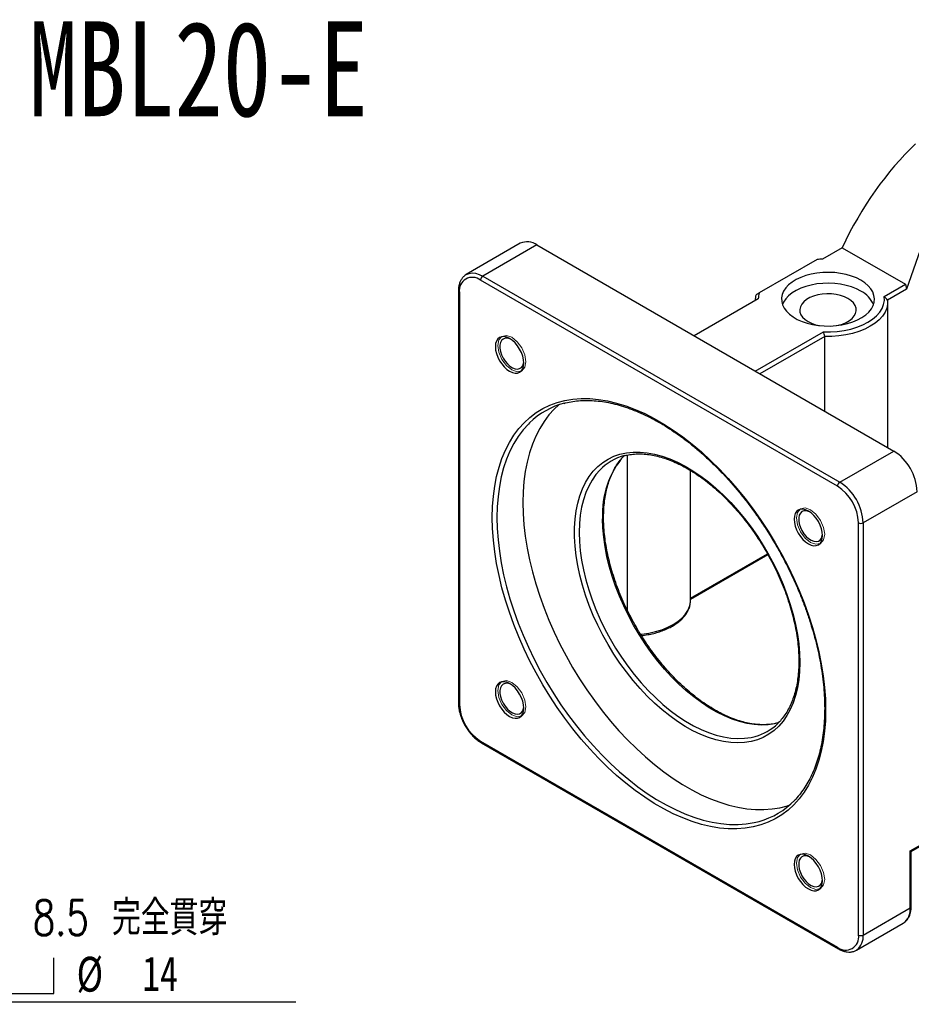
# Model space of a CAD drawing. Header units: millimetres. Extents: x 39 to 274, y -1 to 199.
# Tile 3 of 4: x 122 to 211, y 100 to 199. Entities that reach past the tile are written whole.
import ezdxf

# ---------------------------------------------------------------- set-up
doc = ezdxf.new("R2010")
doc.units = ezdxf.units.MM
doc.layers.add('FORMAT', color=7, linetype='Continuous')
doc.styles.add('SLDTEXTSTYLE0', font='TXT', dxfattribs={"width": 0.75})
doc.styles.add('SLDTEXTSTYLE1', font='TXT', dxfattribs={"width": 0.75, "bigfont": 'bigfont'})
doc.styles.add('SLDTEXTSTYLE4', font='TXT', dxfattribs={"width": 0.666667})
doc.dimstyles.new('SLDDIMSTYLE6', dxfattribs={"dimtxt": 3.5, "dimasz": 2.5, "dimexe": 0, "dimexo": 0.0625, "dimgap": 0.875, "dimtad": 0, "dimtih": 1, "dimtoh": 1, "dimdec": 1, "dimlfac": 1.5, "dimrnd": 1e-09, "dimzin": 12, "dimdsep": 46, "dimtxsty": 'SLDTEXTSTYLE0', "dimsah": 1, "dimcen": 0, "dimadec": 0, "dimazin": 3, "dimtfac": 1, "dimtofl": 0, "dimtmove": 0, "dimatfit": 3, "dimfxl": 0, "dimfrac": 2, "dimtolj": 1, "dimtzin": 12, "dimarcsym": 0})

# ---------------------------------------------------------------- blocks, each defined once
blk = doc.blocks.new('SW_SYMBOL_HOLE_SPOT')
at = {"layer": 'FORMAT', "color": 0}
for p, q in [((0, 875), (0, 75)), ((1600, 75), (1600, 875)), ((0, 75), (1600, 75))]:
    blk.add_line(p, q, dxfattribs=at)
blk = doc.blocks.new('_D_6')
at = {"layer": 'FORMAT'}
for p, q in [((96.052, 129.16), (107.628, 100.352)), ((107.628, 100.352), (149.625, 100.352))]:
    blk.add_line(p, q, dxfattribs=at)
blk.add_solid([(96.052, 129.16), (96.752, 126.747), (97.216, 126.934)], dxfattribs=at)
at = {"layer": 'FORMAT', "xscale": 0.004470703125, "yscale": 0.004470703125, "zscale": 0.004470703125}
blk.add_blockref('SW_SYMBOL_HOLE_SPOT', (118.179, 100.837), dxfattribs=at)
at = {"layer": 'FORMAT', "char_height": 3.5, "attachment_point": 1}
for s, insert, style in [('4 x', (109.215, 110.527), 'SLDTEXTSTYLE4'), ('%%c', (116.628, 110.473), 'SLDTEXTSTYLE0'), ('8.5 \\M+18AAE\\M+19153\\M+18AD1\\M+190FA', (123.219, 110.527), 'SLDTEXTSTYLE1'), ('%%c', (127.624, 104.863), 'SLDTEXTSTYLE0'), ('14', (134.215, 104.917), 'SLDTEXTSTYLE0')]:
    blk.add_mtext(s, dxfattribs=dict(at, insert=insert, style=style))

msp = doc.modelspace()

# ---------------------------------------------------------------- linework, layer by layer
at = {"color": 7, "linetype": 'Continuous', "lineweight": 25}
for p, q in [((215.3185, 184.4711), (210.958, 171.8832)), ((172.1683, 176.4738), (166.7472, 173.3442)), ((173.8349, 176.3088), (168.4137, 173.1792)), ((173.8349, 176.3088), (209.6616, 155.6264)), ((204.4761, 176.0333), (202.4966, 174.8905)), ((204.4761, 176.0333), (210.8401, 172.3594)), ((201.9609, 174.8534), (196.1491, 171.4983)), ((166.698, 173.3142), (166.7472, 173.3442)), ((168.4137, 173.1792), (204.2404, 152.4969)), ((204.0047, 152.0886), (168.178, 172.771)), ((208.7097, 171.1296), (210.8401, 172.3594)), ((210.8401, 172.3594), (210.958, 171.8832)), ((165.959, 171.682), (165.959, 130.3106)), ((166.0567, 171.546), (166.0567, 130.1746)), ((210.958, 171.8832), (209.0526, 170.7832)), ((196.0623, 170.9039), (189.6298, 167.1905)), ((209.0619, 155.9726), (209.0619, 170.5905)), ((195.7581, 163.6528), (202.5996, 167.6023)), ((202.7281, 167.1322), (196.2295, 163.3806)), ((202.7281, 159.6291), (202.7281, 167.1322)), ((182.9291, 139.6185), (182.9291, 155.2223)), ((204.2404, 152.4969), (209.6616, 155.6264)), ((189.2629, 140.6525), (189.2629, 153.6741)), ((212.0186, 151.544), (206.5975, 148.4144)), ((206.1261, 107.043), (206.1261, 148.4144)), ((206.5975, 148.4144), (206.5975, 107.043)), ((189.2629, 140.7379), (197.0327, 145.2233)), ((168.178, 126.5003), (204.0047, 105.818)), ((168.247, 126.3477), (204.0738, 105.6654)), ((211.3115, 115.4801), (216.2613, 118.3376)), ((211.4091, 115.4237), (216.1922, 118.185)), ((211.3115, 109.7644), (211.3115, 115.4801)), ((211.4091, 115.4237), (211.3115, 115.4801)), ((211.4091, 109.9004), (211.4091, 115.4237)), ((206.5975, 107.043), (211.3115, 109.7644)), ((205.907, 105.5168), (210.621, 108.2382)), ((205.9561, 105.5469), (205.907, 105.5168))]:
    msp.add_line(p, q, dxfattribs=at)
at = {"color": 8, "linetype": 'Continuous', "lineweight": 25}
msp.add_line((189.2629, 140.8506), (196.9848, 145.3084), dxfattribs=at)
at = {"color": 8, "linetype": 'Continuous', "lineweight": 25, "flags": 128}
for points in [[(166.7472, 173.3442), (166.747, 173.3442), (167.0283, 173.4592), (167.3436, 173.5003), (167.6853, 173.4665), (168.045, 173.3586), (168.4137, 173.1792)], [(173.0978, 158.453), (172.979, 158.3351), (172.4471, 157.7439), (171.9605, 157.093), (171.5208, 156.3845), (171.1293, 155.6206), (170.7874, 154.804), (170.4962, 153.9372), (170.2567, 153.0231), (170.0696, 152.0647), (169.9355, 151.0651), (169.8548, 150.0275), (169.8279, 148.9553)], [(180.1453, 153.7074), (179.7608, 153.2658), (179.3742, 152.7157), (179.0352, 152.1088), (178.7456, 151.4482), (178.5066, 150.7369), (178.3196, 149.9785), (178.1853, 149.1767), (178.1045, 148.3353), (178.0775, 147.4586), (178.1045, 146.5506), (178.1853, 145.6159), (178.3196, 144.6591), (178.5066, 143.6847), (178.7456, 142.6976), (179.0352, 141.7025), (179.3742, 140.7043), (179.7608, 139.7078), (180.1932, 138.718), (180.6693, 137.7395), (181.1866, 136.7773), (181.7429, 135.8359), (182.3352, 134.92), (182.9608, 134.0341), (183.6165, 133.1824), (184.2992, 132.369), (185.0056, 131.5981), (185.7322, 130.8732), (186.4755, 130.198), (187.2318, 129.5757), (187.9975, 129.0094), (188.7689, 128.5019), (189.5421, 128.0555), (190.3135, 127.6725), (191.0792, 127.3547), (191.8355, 127.1037), (192.5788, 126.9208), (193.3054, 126.8067), (194.0118, 126.7621), (194.6945, 126.7872), (195.3502, 126.8818), (195.7511, 126.9777)], [(169.8279, 148.9553), (169.8548, 147.8521), (169.9355, 146.7214), (170.0696, 145.5669), (170.2567, 144.3924), (170.4962, 143.2017), (170.7874, 141.9988), (171.1293, 140.7874), (171.5208, 139.5716), (171.9605, 138.3554), (172.4471, 137.1427), (172.979, 135.9374), (173.5544, 134.7435), (174.1715, 133.5649), (174.8282, 132.4055), (175.5224, 131.2689), (176.2519, 130.159), (177.0142, 129.0793), (177.8069, 128.0334), (178.6275, 127.0247), (179.4731, 126.0564), (180.3411, 125.1317), (181.2286, 124.2537), (182.1327, 123.4252), (183.0505, 122.6489), (183.979, 121.9274), (184.9152, 121.2629), (185.8559, 120.6577), (186.7982, 120.1137), (187.739, 119.6327), (188.6751, 119.2163), (189.6036, 118.8659), (190.5215, 118.5825), (191.4256, 118.3671), (192.3131, 118.2204), (193.1811, 118.1429), (194.0267, 118.1349), (194.8472, 118.1963), (195.6399, 118.327), (196.1383, 118.4486)], [(198.081, 128.3309), (197.7073, 128.2424), (197.0515, 128.1478), (196.3688, 128.1228), (195.6624, 128.1674), (194.9358, 128.2814), (194.1925, 128.4644), (193.4362, 128.7154), (192.6705, 129.0332), (191.8991, 129.4162), (191.1259, 129.8625), (190.3546, 130.3701), (189.5888, 130.9364), (188.8325, 131.5587), (188.0892, 132.2339), (187.3626, 132.9587), (186.6562, 133.7297), (185.9735, 134.543), (185.3178, 135.3947), (184.6922, 136.2807), (184.0999, 137.1966), (183.5437, 138.138), (183.0263, 139.1002), (182.5502, 140.0786), (182.1178, 141.0685), (181.7312, 142.065), (181.3923, 143.0632), (181.1026, 144.0583), (180.8637, 145.0454), (180.6766, 146.0198), (180.5423, 146.9766), (180.4615, 147.9113), (180.4345, 148.8192)], [(184.2426, 137.2353), (184.3645, 137.2477), (185.0635, 137.3485), (185.7365, 137.4969), (186.3739, 137.6908), (186.9665, 137.9274), (187.5056, 138.2033), (187.9835, 138.5146), (188.3934, 138.8566), (188.7293, 139.2246), (188.9864, 139.6131), (189.161, 140.0166), (189.2505, 140.4294), (189.2629, 140.6525)]]:
    msp.add_lwpolyline(points, dxfattribs=at)
at = {"color": 7, "linetype": 'Continuous', "lineweight": 25, "flags": 128}
for points in [[(206.3618, 172.7676), (205.9127, 172.9956), (205.4168, 173.1885), (204.8823, 173.3433), (204.3179, 173.4573), (203.7328, 173.5287), (203.1367, 173.5564), (202.5394, 173.5398), (201.9507, 173.4792), (201.3802, 173.3757), (200.8374, 173.2309), (200.3311, 173.0473), (199.8696, 172.8277), (199.4605, 172.5759), (199.1106, 172.296), (198.8255, 171.9925), (198.61, 171.6705), (198.4676, 171.3352), (198.4007, 170.9922), (198.4102, 170.647), (198.4962, 170.3054), (198.6571, 169.9729), (198.8904, 169.6551), (199.1922, 169.357), (199.5575, 169.0837), (199.9803, 168.8396), (200.4537, 168.6287), (200.97, 168.4545), (201.5206, 168.3199), (202.0966, 168.227), (202.6883, 168.1773), (203.2862, 168.1718), (203.8805, 168.2105), (204.4613, 168.2927), (205.0191, 168.4171), (205.5448, 168.5816), (206.0297, 168.7836), (206.4658, 169.0198), (206.8461, 169.2862), (207.1643, 169.5785), (207.4151, 169.8919), (207.5944, 170.2212), (207.6993, 170.5611), (207.728, 170.9059), (207.6801, 171.25), (207.5564, 171.5877), (207.3589, 171.9136), (207.0909, 172.2221), (206.7566, 172.5084), (206.3618, 172.7676)], [(206.3618, 171.6789), (205.9127, 171.9069), (205.4168, 172.0998), (204.8823, 172.2546), (204.3179, 172.3686), (203.7328, 172.44), (203.1367, 172.4676), (202.5394, 172.451), (201.9507, 172.3905), (201.3802, 172.287), (200.8374, 172.1422), (200.3311, 171.9585), (199.8696, 171.739), (199.4605, 171.4872), (199.1106, 171.2073), (198.8255, 170.9038), (198.61, 170.5818), (198.4915, 170.3183)], [(205.0654, 170.9306), (204.7083, 171.1051), (204.3063, 171.2434), (203.8704, 171.3416), (203.4124, 171.3971), (202.9448, 171.4082), (202.4805, 171.3748), (202.032, 171.2977), (201.6116, 171.1791), (201.2308, 171.0221), (200.8999, 170.8311), (200.6279, 170.6112), (200.4224, 170.3685), (200.2889, 170.1096), (200.231, 169.8416), (200.2504, 169.5717), (200.3464, 169.3073), (200.5165, 169.0556), (200.756, 168.8235), (201.0585, 168.6174), (201.4156, 168.4428), (201.8175, 168.3045), (202.2108, 168.2139)], [(202.5996, 167.6023), (203.3009, 167.5943), (203.9986, 167.6364), (204.6819, 167.7279), (205.3404, 167.8675), (205.964, 168.053), (206.5431, 168.2815), (207.0689, 168.5495), (207.5332, 168.8531), (207.9291, 169.1874), (208.2503, 169.5474), (208.4921, 169.9275), (208.6507, 170.322), (208.7236, 170.7247), (208.7097, 171.1296)], [(209.0526, 170.7832), (209.0495, 170.3673), (208.96, 169.9546), (208.7854, 169.5511), (208.5283, 169.1625), (208.1924, 168.7946), (207.7825, 168.4525), (207.3046, 168.1413), (206.7654, 167.8654), (206.1729, 167.6288), (205.5355, 167.4348), (204.8625, 167.2864), (204.1635, 167.1857), (203.4486, 167.134), (202.7281, 167.1322)], [(203.9131, 168.2139), (204.0919, 168.2502), (204.5123, 168.3689), (204.8931, 168.5258), (205.224, 168.7169), (205.4959, 168.9367), (205.7014, 169.1794), (205.835, 169.4383), (205.8928, 169.7064), (205.8735, 169.9763), (205.7775, 170.2407), (205.6074, 170.4923), (205.3678, 170.7244), (205.0654, 170.9306)], [(172.5174, 164.452), (172.49, 164.7891), (172.4088, 165.1448), (172.277, 165.5056), (172.0997, 165.8575), (171.8836, 166.1871), (171.6371, 166.4816), (171.3696, 166.7297), (171.0914, 166.9219), (170.8132, 167.0509), (170.5457, 167.1116), (170.2991, 167.1018), (170.083, 167.0217), (169.9057, 166.8746), (169.7739, 166.6659), (169.6928, 166.4039), (169.6654, 166.0984), (169.6928, 165.7614), (169.7739, 165.4056), (169.9057, 165.0449), (170.083, 164.6929), (170.2991, 164.3634), (170.5457, 164.0689), (170.8132, 163.8208), (171.0914, 163.6285), (171.3696, 163.4996), (171.6371, 163.4389), (171.8836, 163.4487), (172.0997, 163.5288), (172.277, 163.6759), (172.4088, 163.8845), (172.49, 164.1466), (172.5174, 164.452)], [(171.2083, 166.8489), (171.1208, 166.8866), (170.8704, 166.9509), (170.6407, 166.9429), (170.4426, 166.8629), (170.2853, 166.7148), (170.1761, 166.5053), (170.1203, 166.2445), (170.1203, 165.9443), (170.1761, 165.6189), (170.2853, 165.2835), (170.4426, 164.9537), (170.6407, 164.645), (170.8704, 164.3718), (171.1208, 164.1469), (171.3804, 163.9808), (171.6369, 163.8813), (171.8784, 163.853), (172.0935, 163.8973), (172.2723, 164.012), (172.4063, 164.1918), (172.4893, 164.4284), (172.5126, 164.5896)], [(169.3565, 148.9553), (169.3838, 150.0428), (169.4656, 151.0952), (169.6016, 152.1091), (169.7914, 153.0812), (170.0344, 154.0084), (170.3297, 154.8876), (170.6765, 155.7159), (171.0735, 156.4906), (171.5196, 157.2092), (172.0131, 157.8695), (172.5526, 158.4691), (173.1362, 159.0062), (173.7621, 159.4789), (174.4282, 159.8859), (175.1324, 160.2257), (175.8723, 160.4972), (176.6455, 160.6995), (177.4495, 160.8321), (178.2818, 160.8944), (179.1395, 160.8862), (180.0198, 160.8076), (180.92, 160.6588), (181.8371, 160.4404), (182.768, 160.1529), (183.7098, 159.7975), (184.6593, 159.3751), (185.6135, 158.8873), (186.5693, 158.3355), (187.5235, 157.7217), (188.473, 157.0477), (189.4148, 156.3158), (190.3457, 155.5284), (191.2627, 154.6881), (192.1629, 153.7975), (193.0433, 152.8597), (193.901, 151.8776), (194.7332, 150.8544), (195.5372, 149.7936), (196.3105, 148.6985), (197.0504, 147.5727), (197.7545, 146.4199), (198.4206, 145.2439), (199.0465, 144.0485), (199.6302, 142.8375), (200.1696, 141.615), (200.6632, 140.385), (201.1092, 139.1514), (201.5062, 137.9182), (201.853, 136.6896), (202.1484, 135.4694), (202.3913, 134.2617), (202.5811, 133.0704), (202.7171, 131.8995), (202.7989, 130.7526), (202.8262, 129.6336), (202.7989, 128.5462), (202.7171, 127.4938), (202.5811, 126.4798), (202.3913, 125.5077), (202.1484, 124.5806), (201.853, 123.7014), (201.5062, 122.8731), (201.1092, 122.0984), (200.6632, 121.3797), (200.1696, 120.7195), (199.6302, 120.1199), (199.0465, 119.5828), (198.4206, 119.11), (197.7545, 118.7031), (197.0504, 118.3633), (196.3105, 118.0918), (195.5372, 117.8894), (194.7332, 117.7569), (193.901, 117.6946), (193.0433, 117.7028), (192.1629, 117.7814), (191.2627, 117.9301), (190.3457, 118.1486), (189.4148, 118.436), (188.473, 118.7915), (187.5235, 119.2138), (186.5693, 119.7017), (185.6135, 120.2534), (184.6593, 120.8673), (183.7098, 121.5413), (182.768, 122.2731), (181.8371, 123.0605), (180.92, 123.9009), (180.0198, 124.7914), (179.1395, 125.7293), (178.2818, 126.7114), (177.4495, 127.7345), (176.6455, 128.7954), (175.8723, 129.8905), (175.1324, 131.0163), (174.4282, 132.169), (173.7621, 133.3451), (173.1362, 134.5405), (172.5526, 135.7514), (172.0131, 136.9739), (171.5196, 138.204), (171.0735, 139.4376), (170.6765, 140.6707), (170.3297, 141.8994), (170.0344, 143.1195), (169.7914, 144.3272), (169.6016, 145.5185), (169.4656, 146.6895), (169.3838, 147.8363), (169.3565, 148.9553)], [(176.0299, 160.2616), (175.5717, 159.8318), (175.0398, 159.2407), (174.5532, 158.5897), (174.1135, 157.8812), (173.722, 157.1174), (173.3802, 156.3008), (173.089, 155.434), (172.8494, 154.5199), (172.6623, 153.5614), (172.5282, 152.5618), (172.4475, 151.5242), (172.4206, 150.4521), (172.4475, 149.3488), (172.5282, 148.2181), (172.6623, 147.0637), (172.8494, 145.8892), (173.089, 144.6985), (173.3802, 143.4955), (173.722, 142.2842), (174.1135, 141.0684), (174.5532, 139.8521), (175.0398, 138.6394), (175.5717, 137.4341), (176.1471, 136.2403), (176.7642, 135.0617), (177.4209, 133.9022), (178.1151, 132.7657), (178.8446, 131.6558), (179.607, 130.5761), (180.3997, 129.5302), (181.2202, 128.5214), (182.0658, 127.5531), (182.9338, 126.6285), (183.8213, 125.7505), (184.7254, 124.922), (185.6432, 124.1457), (186.5717, 123.4241), (187.5079, 122.7596), (188.4486, 122.1544), (189.3909, 121.6105), (190.3317, 121.1295), (191.2679, 120.7131), (192.1964, 120.3626), (193.1142, 120.0792), (194.0183, 119.8639), (194.9058, 119.7172), (195.7738, 119.6397), (196.6194, 119.6316), (197.4399, 119.693), (198.2326, 119.8237), (198.995, 120.0232), (199.2169, 120.0962)], [(200.2335, 134.396), (200.2065, 133.5102), (200.1258, 132.6598), (199.9917, 131.8488), (199.8048, 131.081), (199.566, 130.3601), (199.2765, 129.6896), (198.9376, 129.0727), (198.551, 128.5122), (198.1185, 128.011), (197.6421, 127.5712), (197.1242, 127.1951), (196.5672, 126.8845), (195.9738, 126.6408), (195.3467, 126.4651), (194.689, 126.3584), (194.0038, 126.3211), (193.2944, 126.3534), (192.5642, 126.4551), (191.8165, 126.6259), (191.0551, 126.8647), (190.2835, 127.1706), (189.5054, 127.5421), (188.7245, 127.9773), (187.9446, 128.4743), (187.1692, 129.0306), (186.4023, 129.6435), (185.6473, 130.3103), (184.9079, 131.0276), (184.1876, 131.7922), (183.4899, 132.6002), (182.8181, 133.448), (182.1753, 134.3314), (181.5647, 135.2462), (180.9891, 136.1881), (180.4514, 137.1525), (179.9539, 138.135), (179.4993, 139.1308), (179.0895, 140.1351), (178.7265, 141.1432), (178.4121, 142.1503), (178.1478, 143.1515), (177.9348, 144.1422), (177.7742, 145.1175), (177.6667, 146.0729), (177.6128, 147.0037), (177.6128, 147.9056), (177.6667, 148.7742), (177.7742, 149.6055), (177.9348, 150.3953), (178.1478, 151.1401), (178.4121, 151.8362), (178.7265, 152.4803), (179.0895, 153.0693), (179.4993, 153.6005), (179.9539, 154.0713), (180.4514, 154.4795), (180.9891, 154.8231), (181.5647, 155.1004), (182.1753, 155.3102), (182.8181, 155.4515), (183.4899, 155.5235), (184.1876, 155.526), (184.9079, 155.459), (185.6473, 155.3227), (186.4023, 155.1177), (187.1692, 154.8452), (187.9446, 154.5063), (188.7245, 154.1027), (189.5054, 153.6364), (190.2835, 153.1094), (191.0551, 152.5244), (191.8165, 151.8842), (192.5642, 151.1917), (193.2944, 150.4503), (194.0038, 149.6636), (194.689, 148.8352), (195.3467, 147.9691), (195.9738, 147.0695), (196.5672, 146.1406), (197.1242, 145.1868), (197.6421, 144.2128), (198.1185, 143.2231), (198.551, 142.2224), (198.9376, 141.2156), (199.2765, 140.2074), (199.566, 139.2026), (199.8048, 138.2061), (199.9917, 137.2225), (200.1258, 136.2566), (200.2065, 135.3129), (200.2335, 134.396)], [(202.5174, 147.1334), (202.49, 147.4705), (202.4088, 147.8262), (202.277, 148.187), (202.0997, 148.5389), (201.8836, 148.8684), (201.6371, 149.1629), (201.3696, 149.4111), (201.0914, 149.6033), (200.8132, 149.7323), (200.5457, 149.793), (200.2991, 149.7831), (200.083, 149.7031), (199.9057, 149.5559), (199.7739, 149.3473), (199.6928, 149.0853), (199.6654, 148.7798), (199.6928, 148.4427), (199.7739, 148.087), (199.9057, 147.7262), (200.083, 147.3743), (200.2991, 147.0448), (200.5457, 146.7503), (200.8132, 146.5022), (201.0914, 146.3099), (201.3696, 146.181), (201.6371, 146.1202), (201.8836, 146.1301), (202.0997, 146.2101), (202.277, 146.3573), (202.4088, 146.5659), (202.49, 146.828), (202.5174, 147.1334)], [(201.2083, 149.5302), (201.1208, 149.568), (200.8704, 149.6323), (200.6407, 149.6242), (200.4426, 149.5443), (200.2853, 149.3961), (200.1761, 149.1867), (200.1203, 148.9258), (200.1203, 148.6257), (200.1761, 148.3003), (200.2853, 147.9648), (200.4426, 147.6351), (200.6407, 147.3264), (200.8704, 147.0532), (201.1208, 146.8283), (201.3804, 146.6622), (201.6369, 146.5627), (201.8784, 146.5344), (202.0935, 146.5786), (202.2723, 146.6934), (202.4063, 146.8732), (202.4893, 147.1097), (202.5126, 147.2709)], [(172.5174, 129.8091), (172.49, 130.1462), (172.4088, 130.502), (172.277, 130.8627), (172.0997, 131.2146), (171.8836, 131.5442), (171.6371, 131.8387), (171.3696, 132.0868), (171.0914, 132.279), (170.8132, 132.408), (170.5457, 132.4687), (170.2991, 132.4589), (170.083, 132.3788), (169.9057, 132.2317), (169.7739, 132.0231), (169.6928, 131.761), (169.6654, 131.4556), (169.6928, 131.1185), (169.7739, 130.7627), (169.9057, 130.402), (170.083, 130.0501), (170.2991, 129.7205), (170.5457, 129.426), (170.8132, 129.1779), (171.0914, 128.9857), (171.3696, 128.8567), (171.6371, 128.796), (171.8836, 128.8058), (172.0997, 128.8859), (172.277, 129.033), (172.4088, 129.2416), (172.49, 129.5037), (172.5174, 129.8091)], [(171.2083, 132.206), (171.1208, 132.2437), (170.8704, 132.308), (170.6407, 132.3), (170.4426, 132.22), (170.2853, 132.0719), (170.1761, 131.8625), (170.1203, 131.6016), (170.1203, 131.3014), (170.1761, 130.976), (170.2853, 130.6406), (170.4426, 130.3108), (170.6407, 130.0021), (170.8704, 129.7289), (171.1208, 129.504), (171.3804, 129.338), (171.6369, 129.2384), (171.8784, 129.2101), (172.0935, 129.2544), (172.2723, 129.3691), (172.4063, 129.5489), (172.4893, 129.7855), (172.5126, 129.9467)], [(202.5174, 112.4905), (202.49, 112.8276), (202.4088, 113.1833), (202.277, 113.5441), (202.0997, 113.896), (201.8836, 114.2255), (201.6371, 114.52), (201.3696, 114.7682), (201.0914, 114.9604), (200.8132, 115.0894), (200.5457, 115.1501), (200.2991, 115.1402), (200.083, 115.0602), (199.9057, 114.913), (199.7739, 114.7044), (199.6928, 114.4424), (199.6654, 114.1369), (199.6928, 113.7999), (199.7739, 113.4441), (199.9057, 113.0833), (200.083, 112.7314), (200.2991, 112.4019), (200.5457, 112.1074), (200.8132, 111.8593), (201.0914, 111.667), (201.3696, 111.5381), (201.6371, 111.4773), (201.8836, 111.4872), (202.0997, 111.5672), (202.277, 111.7144), (202.4088, 111.923), (202.49, 112.1851), (202.5174, 112.4905)], [(201.2083, 114.8873), (201.1208, 114.9251), (200.8704, 114.9894), (200.6407, 114.9813), (200.4426, 114.9014), (200.2853, 114.7532), (200.1761, 114.5438), (200.1203, 114.2829), (200.1203, 113.9828), (200.1761, 113.6574), (200.2853, 113.3219), (200.4426, 112.9922), (200.6407, 112.6835), (200.8704, 112.4103), (201.1208, 112.1854), (201.3804, 112.0193), (201.6369, 111.9198), (201.8784, 111.8915), (202.0935, 111.9358), (202.2723, 112.0505), (202.4063, 112.2303), (202.4893, 112.4669), (202.5126, 112.6281)]]:
    msp.add_lwpolyline(points, dxfattribs=at)
at = {"color": 7, "linetype": 'Continuous', "lineweight": 18, "flags": 128}
for points in [[(169.9011, 166.2209), (170.0087, 166.7837), (170.3153, 167.1366), (170.7741, 167.2257), (171.3153, 167.0376), (171.8565, 166.6008), (172.3153, 165.982), (172.6219, 165.2752), (172.7295, 164.5881), (172.6219, 164.0253), (172.3153, 163.6725), (171.8565, 163.5833), (171.3153, 163.7714), (170.7741, 164.2082), (170.3153, 164.827), (170.0087, 165.5338), (169.9011, 166.2209)], [(201.3153, 149.719), (201.8565, 149.2822), (202.3153, 148.6633), (202.6219, 147.9566), (202.7295, 147.2695), (202.6219, 146.7067), (202.3153, 146.3538), (201.8565, 146.2647), (201.3153, 146.4528), (200.7741, 146.8895), (200.3153, 147.5084), (200.0087, 148.2152), (199.9011, 148.9023), (200.0087, 149.4651), (200.3153, 149.8179), (200.7741, 149.9071), (201.3153, 149.719)], [(171.3153, 129.1285), (170.7741, 129.5653), (170.3153, 130.1841), (170.0087, 130.8909), (169.9011, 131.578), (170.0087, 132.1408), (170.3153, 132.4937), (170.7741, 132.5828), (171.3153, 132.3947), (171.8565, 131.958), (172.3153, 131.3391), (172.6219, 130.6323), (172.7295, 129.9452), (172.6219, 129.3824), (172.3153, 129.0296), (171.8565, 128.9404), (171.3153, 129.1285)], [(202.7295, 112.6266), (202.6219, 112.0638), (202.3153, 111.7109), (201.8565, 111.6218), (201.3153, 111.8099), (200.7741, 112.2466), (200.3153, 112.8655), (200.0087, 113.5723), (199.9011, 114.2594), (200.0087, 114.8222), (200.3153, 115.175), (200.7741, 115.2642), (201.3153, 115.0761), (201.8565, 114.6393), (202.3153, 114.0205), (202.6219, 113.3137), (202.7295, 112.6266)]]:
    msp.add_lwpolyline(points, dxfattribs=at)
at = {"color": 7, "linetype": 'Continuous', "lineweight": 25}
for centre, radius, start, end in [((172.8556, 174.9167), 1.702, 54.874912, 113.814672), ((203.0545, 162.9499), 11.9536, 92.674936, 95.248848), ((167.3564, 171.7445), 1.3148, 51.325796, 188.684956), ((168.6897, 172.7477), 0.5123, 122.60568, 177.394382), ((198.2541, 170.5828), 2.5258, 163.062686, 177.043841), ((198.4514, 170.8587), 2.3896, 164.474344, 178.914911), ((205.1258, 169.2512), 2.7242, 23.061331, 63.019854), ((178.6123, 152.7954), 7.9005, 104.693644, 134.265585), ((183.9848, 150.0197), 5.3236, 104.696288, 136.155771), ((206.9378, 151.3322), 5.0853, 2.386867, 57.613133), ((204.5165, 152.0653), 0.5123, 122.60568, 177.394382), ((201.5166, 148.2026), 5.0853, 2.386867, 57.613133), ((201.5399, 148.2161), 4.5905, 2.476299, 57.523701), ((206.3618, 148.8693), 0.5123, 242.609812, 297.390126), ((170.6428, 130.3729), 4.5905, 182.476299, 237.523701), ((194.3395, 132.0832), 5.297, 285.455857, 314.034188), ((194.0355, 126.0789), 7.9148, 285.407465, 315.976064), ((204.8263, 106.8445), 1.3148, 231.325796, 8.684956), ((206.3618, 107.4979), 0.5123, 242.609812, 297.390126)]:
    msp.add_arc(centre, radius, start, end, dxfattribs=at)
at = {"color": 8, "linetype": 'Continuous', "lineweight": 25}
for centre, radius, start, end in [((166.1259, 171.6987), 0.1677, 185.710151, 245.624002), ((189.0863, 149.4121), 8.6721, 138.508522, 183.919793), ((166.1259, 130.3273), 0.1676, 185.694786, 245.625151), ((168.3387, 126.4811), 0.1619, 173.181474, 235.506437), ((209.6859, 109.5806), 1.636, 304.862371, 6.449787), ((211.2423, 109.9171), 0.1676, 294.37472, 354.305819), ((204.9216, 106.8759), 1.6842, 307.897109, 5.693123), ((204.1639, 105.7981), 0.1604, 172.876899, 235.825563)]:
    msp.add_arc(centre, radius, start, end, dxfattribs=at)
at = {"color": 7, "linetype": 'Continuous', "lineweight": 25}
msp.add_ellipse((224.3468, 159.1712), major_axis=(4.0891, 33.5333), ratio=0.7115205, start_param=0.7116061, end_param=1.1326306, dxfattribs=at)
for points, knots in [([(166.6908, 173.3042), (166.6215, 173.256), (166.4694, 173.1502), (166.2836, 172.9216), (166.128, 172.6393), (166.021, 172.3115), (165.9668, 171.9882), (165.9613, 171.7696), (165.959, 171.682)], [0, 0, 0, 0, 0.1474175, 0.3236167, 0.5023389, 0.685827, 0.8740792, 1, 1, 1, 1]), ([(176.5574, 160.41), (176.6096, 160.4257), (176.8957, 160.5114), (177.4444, 160.6068), (178.2018, 160.6928), (178.9854, 160.7114), (179.7895, 160.6692), (180.6129, 160.5648), (181.4529, 160.399), (182.3073, 160.172), (183.1737, 159.8847), (184.0497, 159.5376), (184.9327, 159.1317), (185.8202, 158.6683), (186.7095, 158.1484), (187.598, 157.5735), (188.4831, 156.9454), (189.3622, 156.2657), (190.2325, 155.5365), (191.0916, 154.7598), (191.9368, 153.9378), (192.7656, 153.073), (193.5755, 152.168), (194.3641, 151.2253), (195.1291, 150.2477), (195.8681, 149.2382), (196.5789, 148.1996), (197.2595, 147.1351), (197.9078, 146.0479), (198.5219, 144.941), (199.1, 143.8179), (199.6403, 142.6819), (200.1413, 141.5362), (200.6014, 140.3844), (201.0195, 139.2299), (201.3941, 138.076), (201.7244, 136.9262), (202.0092, 135.784), (202.2479, 134.6527), (202.4398, 133.5358), (202.5843, 132.4364), (202.6811, 131.358), (202.7301, 130.3037), (202.7311, 129.2766), (202.6842, 128.2798), (202.5898, 127.3161), (202.4482, 126.3884), (202.2598, 125.4994), (202.0255, 124.6515), (201.746, 123.8472), (201.4221, 123.0884), (201.0545, 122.3779), (200.6456, 121.7152), (200.1908, 121.1103), (199.8668, 120.7202), (199.6843, 120.548), (199.6785, 120.5425)], [0, 0, 0, 0, 0.0043195, 0.0236718, 0.0429818, 0.0622472, 0.0814706, 0.1006575, 0.1198148, 0.1389497, 0.1580685, 0.1771768, 0.196279, 0.2153783, 0.2344771, 0.2535767, 0.2726786, 0.2917834, 0.3108916, 0.3300035, 0.3491189, 0.3682378, 0.3873597, 0.4064845, 0.4256116, 0.4447408, 0.4638714, 0.4830033, 0.5021357, 0.5212684, 0.5404007, 0.5595322, 0.5786624, 0.5977908, 0.616917, 0.6360405, 0.6551609, 0.6742778, 0.6933908, 0.7124997, 0.7316043, 0.7507044, 0.7698004, 0.7888927, 0.8079821, 0.8270699, 0.8461578, 0.865248, 0.8843441, 0.9034507, 0.9225736, 0.9417195, 0.9608959, 0.9801099, 0.9993672, 1, 1, 1, 1]), ([(182.5836, 155.1411), (182.7279, 155.1781), (183.0657, 155.2647), (183.6304, 155.3289), (184.2682, 155.3447), (184.928, 155.2965), (185.6057, 155.1873), (186.2991, 155.0169), (187.0051, 154.7863), (187.7208, 154.4962), (188.4434, 154.1479), (189.1695, 153.7425), (189.8961, 153.2818), (190.6199, 152.7677), (191.3376, 152.2022), (192.0461, 151.5879), (192.7422, 150.9272), (193.4227, 150.2232), (194.0846, 149.4787), (194.725, 148.6971), (195.3408, 147.8819), (195.9295, 147.0365), (196.4883, 146.1647), (197.0148, 145.2704), (197.5066, 144.3575), (197.9615, 143.4301), (198.3777, 142.4922), (198.7531, 141.5482), (199.0863, 140.6021), (199.3758, 139.6581), (199.6203, 138.7206), (199.8189, 137.7937), (199.9709, 136.8813), (200.0749, 135.9882), (200.1281, 135.2046), (200.1336, 134.7277), (200.1359, 134.5321)], [0, 0, 0, 0, 0.02263952, 0.05298664, 0.08320429, 0.11330022, 0.14329527, 0.1732147, 0.20308245, 0.23291845, 0.26273797, 0.29255189, 0.32236587, 0.35218484, 0.38201192, 0.41184864, 0.44169541, 0.47155186, 0.5014172, 0.53129029, 0.56116979, 0.59105424, 0.62094219, 0.65083205, 0.68072231, 0.71061092, 0.74049623, 0.77037665, 0.80025061, 0.83011658, 0.85997309, 0.88981884, 0.91965275, 0.94947415, 0.97928299, 1, 1, 1, 1]), ([(198.1305, 128.3571), (197.971, 128.316), (197.6182, 128.2252), (197.0377, 128.1583), (196.3998, 128.1428), (195.7401, 128.1909), (195.0623, 128.3001), (194.369, 128.4705), (193.663, 128.7011), (192.9472, 128.9911), (192.2247, 129.3395), (191.4985, 129.7449), (190.7719, 130.2056), (190.0481, 130.7197), (189.3304, 131.2852), (188.6219, 131.8995), (187.9258, 132.5601), (187.2453, 133.2642), (186.5834, 134.0087), (185.9431, 134.7903), (185.3272, 135.6055), (184.7386, 136.4509), (184.1797, 137.3227), (183.6533, 138.217), (183.1615, 139.1299), (182.7065, 140.0573), (182.2904, 140.9952), (181.9149, 141.9392), (181.5817, 142.8853), (181.2922, 143.8293), (181.0477, 144.7668), (180.8491, 145.6938), (180.6973, 146.606), (180.5927, 147.4995), (180.5415, 148.2818), (180.5293, 148.9095), (180.5385, 149.5239), (180.5795, 150.2029), (180.6752, 150.9748), (180.8174, 151.7087), (181.0052, 152.4017), (181.2376, 153.0507), (181.5133, 153.6536), (181.832, 154.2068), (182.1865, 154.7098), (182.4543, 154.9988), (182.5869, 155.1419)], [0, 0, 0, 0, 0.0194561, 0.0430485, 0.0665404, 0.0899375, 0.1132563, 0.1365163, 0.159736, 0.1829312, 0.2061134, 0.2292914, 0.2524694, 0.2756512, 0.2988394, 0.3220351, 0.3452386, 0.3684496, 0.3916675, 0.4148914, 0.4381204, 0.4613531, 0.4845886, 0.5078256, 0.5310629, 0.5542989, 0.5775323, 0.600762, 0.6239866, 0.647205, 0.670416, 0.6936187, 0.7168122, 0.739996, 0.76317, 0.7792758, 0.7914396, 0.8145949, 0.8377486, 0.8609032, 0.8840668, 0.9072507, 0.9304701, 0.9537437, 0.9770919, 1, 1, 1, 1]), ([(184.3274, 137.1046), (184.3312, 137.1048), (184.5471, 137.121), (184.9655, 137.1898), (185.5727, 137.3133), (186.153, 137.4796), (186.7016, 137.6813), (187.2119, 137.9182), (187.678, 138.188), (188.0943, 138.4884), (188.4551, 138.8166), (188.755, 139.1689), (188.99, 139.5407), (189.1538, 139.9266), (189.2483, 140.295), (189.2547, 140.534), (189.2575, 140.6399)], [0, 0, 0, 0, 0.0014056, 0.0795735, 0.1578098, 0.236145, 0.3146074, 0.3932172, 0.4719783, 0.5508593, 0.6297308, 0.7083547, 0.7863984, 0.8635036, 0.9394676, 1, 1, 1, 1]), ([(200.1359, 134.5321), (200.1346, 134.3862), (200.1307, 133.9627), (200.0881, 133.2848), (199.9929, 132.5126), (199.8506, 131.7787), (199.6628, 131.0858), (199.4305, 130.4366), (199.1545, 129.8342), (198.837, 129.2791), (198.4752, 128.7793), (198.1867, 128.4355), (198.0079, 128.2766), (197.9754, 128.2478)], [0, 0, 0, 0, 0.0537152, 0.1559693, 0.2582157, 0.3604666, 0.4627571, 0.5651372, 0.6676741, 0.7704501, 0.8735556, 0.9770732, 1, 1, 1, 1]), ([(165.959, 130.3106), (165.9605, 130.2377), (165.9648, 130.0279), (166.0118, 129.6659), (166.1142, 129.2275), (166.2639, 128.7866), (166.4567, 128.3522), (166.6885, 127.9327), (166.9548, 127.5363), (167.2506, 127.1705), (167.5705, 126.844), (167.9042, 126.5621), (168.1341, 126.4183), (168.247, 126.3477)], [0, 0, 0, 0, 0.0509669, 0.146541, 0.2419256, 0.3370809, 0.4320447, 0.5269145, 0.6218077, 0.716817, 0.8120653, 0.907678, 1, 1, 1, 1]), ([(210.5775, 108.2209), (210.5976, 108.2295), (210.7107, 108.2778), (210.8838, 108.4259), (211.0857, 108.6589), (211.2398, 108.9436), (211.3473, 109.2708), (211.4014, 109.5943), (211.4069, 109.8128), (211.4091, 109.9004)], [0, 0, 0, 0, 0.0357615, 0.2014107, 0.3664514, 0.5338553, 0.7057233, 0.8820537, 1, 1, 1, 1]), ([(204.0738, 105.6654), (204.1368, 105.6307), (204.3187, 105.5308), (204.6226, 105.4115), (204.9786, 105.3334), (205.3231, 105.3242), (205.6396, 105.3907), (205.8555, 105.4724), (205.9501, 105.5465), (205.9633, 105.5569)], [0, 0, 0, 0, 0.0954488, 0.2756256, 0.4556701, 0.6331094, 0.8056577, 0.9727606, 1, 1, 1, 1])]:
    msp.add_open_spline(points, degree=3, knots=knots, dxfattribs=at)
for points in [[(195.8379, 171.3186), (195.9413, 171.3784), (196.0451, 171.4382), (196.1491, 171.4983)], [(209.0526, 170.7832), (208.9388, 170.8992), (208.8245, 171.0147), (208.7097, 171.1296)], [(202.7281, 167.1322), (202.6846, 167.2888), (202.6417, 167.4455), (202.5996, 167.6023)]]:
    msp.add_open_spline(points, degree=3, dxfattribs=at)

# ---------------------------------------------------------------- texts
at = {"layer": 'FORMAT', "color": 7, "insert": (122.8543, 198.751), "char_height": 9.525, "attachment_point": 1, "style": 'SLDTEXTSTYLE0'}
msp.add_mtext('MBL20-E', dxfattribs=at)

# ---------------------------------------------------------------- dimensions: what is measured, and where the dimension line sits
at = {"layer": 'FORMAT'}
dim = msp.add_diameter_dim_2p(p1=(92.5726, 137.8208), p2=(96.0523, 129.1604), text='4 x <> 完全貫穿\\P{\\fGDT;v}%%c 14 \\P', dimstyle='SLDDIMSTYLE6', dxfattribs=at)
dim.commit()
dim.dimension.update_dxf_attribs({"geometry": '_D_6', "text_midpoint": (129.4199, 105.9614), "dimtype": 163})

doc.saveas('drawing.dxf')
